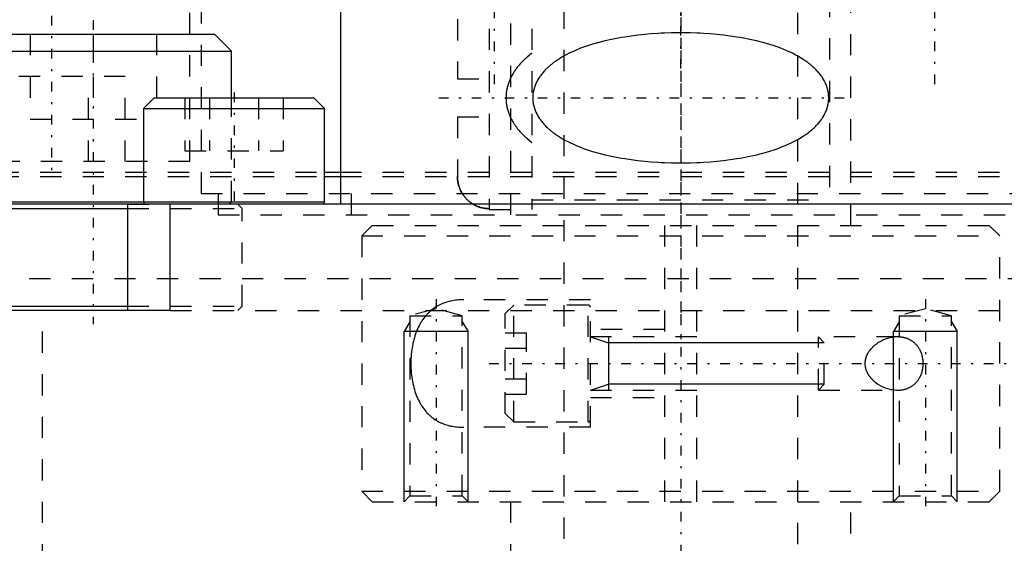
# Model space of a CAD drawing. Extents: x -72 to 70, y -1 to 596.
# Tile 3 of 16: x -31 to 15, y 118 to 143. Entities that reach past the tile are written whole.
import ezdxf

# ---------------------------------------------------------------- set-up
doc = ezdxf.new("R2010")
doc.units = 0
doc.linetypes.add('CENTER', pattern=[1.5, 0.45, -0.5, 0.05, -0.5])
doc.linetypes.add('DASHED', pattern=[2, 1, -1])
for name, color, linetype in [('AM_0', 7, 'CONTINUOUS'), ('AM_10', 7, 'CONTINUOUS'), ('AM_3', 7, 'DASHED'), ('AM_7', 7, 'CENTER')]:
    doc.layers.add(name, color=color, linetype=linetype)

msp = doc.modelspace()

# ---------------------------------------------------------------- linework, layer by layer
at = {"layer": 'AM_0', "color": 7, "linetype": 'CONTINUOUS'}
for p, q in [((-16, 394.2), (-16, 134)), ((-33.317, 142), (-21.917, 142)), ((-21.117, 141.2), (-21.917, 142)), ((-34.117, 141.2), (-21.117, 141.2)), ((-21.117, 139), (-21.117, 141.2)), ((-24.75, 139), (-25.25, 138.5)), ((-24.75, 139), (-17.25, 139)), ((-16.75, 138.5), (-17.25, 139)), ((-25.25, 138.5), (-25.25, 134.1)), ((-25.25, 138.5), (-16.75, 138.5)), ((-16.75, 134.1), (-16.75, 138.5)), ((-16.758, 135.5), (-16.015, 135.5)), ((-16.758, 135.3), (-16.015, 135.3)), ((-34.617, 133.8), (-25.999, 133.8)), ((34.417, 134), (-34.417, 134)), ((-34.117, 134.1), (-16.75, 134.1)), ((-26, 129), (-26, 134)), ((-24, 129), (-24, 134)), ((-34.617, 129.2), (-25.999, 129.2)), ((-24, 129), (-50, 129))]:
    msp.add_line(p, q, dxfattribs=at)
for centre, start, end in [((-25.15, 134.1), 180, 270), ((-16.85, 134.1), 270, 0)]:
    msp.add_arc(centre, 0.1, start, end, dxfattribs=at)
at = {"layer": 'AM_10', "color": 7, "linetype": 'CONTINUOUS'}
for p, q in [((-12.729, 128.469), (-13, 128)), ((-10.271, 128.469), (-10, 128)), ((10.271, 128.469), (10, 128)), ((12.729, 128.469), (13, 128)), ((-10, 128), (-13, 128)), ((-13, 120), (-13, 128)), ((-10, 120), (-10, 128)), ((13, 128), (10, 128)), ((10, 120), (10, 128)), ((13, 120), (13, 128)), ((-4.25, 127.75), (-3.4, 127.474)), ((-3.4, 127.75), (-3.4, 125.25)), ((6.75, 127.474), (-3.4, 127.474)), ((-4.25, 125.25), (-3.4, 125.526)), ((6.75, 125.526), (-3.4, 125.526))]:
    msp.add_line(p, q, dxfattribs=at)
at = {"layer": 'AM_3', "color": 6, "linetype": 'DASHED'}
for p, q in [((-5.5, 559.25), (-5.5, 90)), ((5.5, 90), (5.5, 559.25)), ((-8, 546.5), (-8, 133)), ((8, 133), (8, 546.5)), ((-23.077, 136), (-23.077, 144)), ((-9, 144.25), (-9, 133.75)), ((-7, 144.25), (-7, 133.75)), ((-22.55, 143.5), (-22.55, 134.5)), ((7, 143.8), (7, 134.2)), ((-10.5, 142.702), (-10.5, 139.9)), ((-30.592, 142), (-30.592, 138)), ((-27.617, 142), (-27.617, 138)), ((-24.642, 142), (-24.642, 138)), ((-26.113, 140), (-33.041, 140)), ((-27.845, 136), (-27.845, 140)), ((-26.113, 136), (-26.113, 140)), ((-10.5, 139.9), (-9, 139.9)), ((-23.309, 139), (-23.309, 136.5)), ((-22.155, 139), (-22.155, 136.5)), ((-21.117, 134.1), (-21.117, 139)), ((-19.845, 139), (-19.845, 136.5)), ((-18.691, 139), (-18.691, 136.5)), ((-30.592, 138), (-24.642, 138)), ((-10.5, 138.1), (-10.5, 135.298)), ((-10.5, 138.1), (-9, 138.1)), ((-23.309, 136.5), (-18.691, 136.5)), ((-23.077, 136), (-36.077, 136)), ((-34.117, 135.5), (-16.758, 135.5)), ((-34.117, 135.3), (-16.758, 135.3)), ((-16.015, 135.5), (16.015, 135.5)), ((-16.015, 135.3), (16.015, 135.3)), ((-22.55, 134.5), (22.55, 134.5)), ((-21.75, 134.5), (-21.75, 133.5)), ((-15.5, 134.5), (-15.5, 133.5)), ((-25.999, 134), (-24, 134)), ((-25.999, 133.8), (-20.617, 133.8)), ((-21.217, 134), (-21.117, 134.1)), ((-20.617, 133.8), (-20.817, 134)), ((-20.617, 129.2), (-20.617, 133.8)), ((-7, 134.2), (7, 134.2)), ((-21.75, 133.5), (21.75, 133.5)), ((-9, 133.75), (-7, 133.75)), ((-14.5, 133), (-15, 132.5)), ((-14.5, 133), (14.5, 133)), ((-0.75, 120), (-0.75, 133)), ((0.75, 120), (0.75, 133)), ((15, 132.5), (14.5, 133)), ((-15, 132.5), (-15, 120.5)), ((-15, 132.5), (15, 132.5)), ((15, 120.5), (15, 132.5)), ((-34.626, 130.5), (34.626, 130.5)), ((-25.999, 129.2), (-20.617, 129.2)), ((-20.817, 129), (-20.617, 129.2)), ((-4.25, 129.5), (-10.198, 129.5)), ((-7.85, 129.25), (-8.25, 128.85)), ((-4.35, 129.25), (-7.85, 129.25)), ((-7.85, 123.75), (-7.85, 129.25)), ((-4.35, 123.75), (-4.35, 129.25)), ((-4.25, 123.5), (-4.25, 129.5)), ((-30, 117), (-30, 129)), ((-24, 129), (24, 129)), ((-11.5, 129.079), (-12.729, 128.75)), ((-12.729, 128.75), (-12.729, 120.27)), ((-12.729, 128.75), (-10.271, 128.75)), ((-10.271, 128.75), (-11.5, 129.079)), ((-10.271, 120.27), (-10.271, 128.75)), ((-8.25, 124.15), (-8.25, 128.85)), ((11.5, 129.079), (10.271, 128.75)), ((10.271, 128.75), (10.271, 120.27)), ((10.271, 128.75), (12.729, 128.75)), ((12.729, 128.75), (11.5, 129.079)), ((12.729, 120.27), (12.729, 128.75)), ((-8.25, 127.943), (-7.25, 127.943)), ((-7.25, 125.057), (-7.25, 127.943)), ((-0.75, 128.1), (-4.25, 128.1)), ((0.75, 127.75), (-4.25, 127.75)), ((10.198, 127.75), (6.474, 127.75)), ((6.75, 127.474), (6.474, 127.75)), ((6.474, 125.25), (6.474, 127.75)), ((6.75, 125.526), (6.75, 127.474)), ((-8.25, 127.222), (-7.25, 127.222)), ((-8.25, 125.778), (-7.25, 125.778)), ((6.474, 125.25), (6.75, 125.526)), ((-8.25, 125.057), (-7.25, 125.057)), ((-4.25, 125.25), (0.75, 125.25)), ((6.474, 125.25), (10.198, 125.25)), ((-4.25, 124.9), (-0.75, 124.9)), ((-8.25, 124.15), (-7.85, 123.75)), ((-7.85, 123.75), (-4.35, 123.75)), ((-4.25, 123.5), (-10.198, 123.5)), ((-15, 120.5), (-14.5, 120)), ((-15, 120.5), (15, 120.5)), ((14.5, 120), (15, 120.5)), ((-14.5, 120), (14.5, 120)), ((-12.729, 120.27), (-13, 120)), ((-12.729, 120.27), (-10.271, 120.27)), ((-10, 120), (-10.271, 120.27)), ((-8, 120), (-8, 90)), ((8, 106.5), (8, 120)), ((10.271, 120.27), (10, 120)), ((10.271, 120.27), (12.729, 120.27)), ((13, 120), (12.729, 120.27))]:
    msp.add_line(p, q, dxfattribs=at)
for points in [[(0, 142.058, 0), (-0.151, 142.057, 0), (-0.455, 142.052, 0), (-0.763, 142.042, 0), (-0.917, 142.035, 0), (-1.073, 142.027, 0), (-1.385, 142.006, 0), (-1.698, 141.979, 0), (-2.011, 141.946, 0), (-2.324, 141.906, 0), (-2.635, 141.861, 0), (-2.79, 141.835, 0), (-2.944, 141.808, 0), (-3.251, 141.748, 0), (-3.554, 141.681, 0), (-3.852, 141.605, 0), (-4.145, 141.522, 0), (-4.432, 141.429, 0), (-4.573, 141.38, 0), (-4.712, 141.328, 0), (-4.985, 141.216, 0), (-5.25, 141.093, 0), (-5.38, 141.027, 0), (-5.506, 140.958, 0), (-5.753, 140.809, 0), (-5.892, 140.715, 0), (-5.931, 140.687, 0), (-5.969, 140.658, 0), (-5.988, 140.644, 0), (-6.007, 140.63, 0), (-6.045, 140.6, 0), (-6.083, 140.57, 0), (-6.101, 140.555, 0), (-6.12, 140.54, 0), (-6.157, 140.509, 0), (-6.193, 140.477, 0), (-6.211, 140.461, 0), (-6.229, 140.445, 0), (-6.265, 140.412, 0), (-6.3, 140.378, 0), (-6.335, 140.344, 0), (-6.369, 140.309, 0), (-6.403, 140.273, 0), (-6.42, 140.254, 0), (-6.437, 140.236, 0), (-6.47, 140.198, 0), (-6.503, 140.159, 0), (-6.535, 140.119, 0), (-6.567, 140.078, 0), (-6.598, 140.036, 0), (-6.613, 140.015, 0), (-6.628, 139.994, 0), (-6.657, 139.95, 0), (-6.685, 139.906, 0), (-6.712, 139.861, 0), (-6.738, 139.815, 0), (-6.763, 139.769, 0), (-6.775, 139.745, 0), (-6.786, 139.722, 0), (-6.809, 139.674, 0), (-6.829, 139.626, 0), (-6.849, 139.577, 0), (-6.866, 139.528, 0), (-6.883, 139.479, 0), (-6.89, 139.454, 0), (-6.898, 139.429, 0), (-6.911, 139.379, 0), (-6.922, 139.328, 0), (-6.932, 139.278, 0), (-6.94, 139.227, 0), (-6.947, 139.176, 0), (-6.95, 139.151, 0), (-6.952, 139.126, 0), (-6.955, 139.075, 0), (-6.957, 139.025, 0), (-6.957, 139, 0), (-6.957, 138.975, 0), (-6.955, 138.925, 0), (-6.952, 138.874, 0), (-6.95, 138.849, 0), (-6.947, 138.824, 0), (-6.94, 138.773, 0), (-6.932, 138.722, 0), (-6.922, 138.672, 0), (-6.911, 138.621, 0), (-6.898, 138.571, 0), (-6.89, 138.546, 0), (-6.883, 138.521, 0), (-6.866, 138.472, 0), (-6.849, 138.423, 0), (-6.829, 138.374, 0), (-6.809, 138.326, 0), (-6.786, 138.278, 0), (-6.775, 138.255, 0), (-6.763, 138.231, 0), (-6.738, 138.185, 0), (-6.712, 138.139, 0), (-6.685, 138.094, 0), (-6.657, 138.05, 0), (-6.628, 138.006, 0), (-6.613, 137.985, 0), (-6.598, 137.964, 0), (-6.567, 137.922, 0), (-6.535, 137.881, 0), (-6.503, 137.841, 0), (-6.47, 137.802, 0), (-6.437, 137.764, 0), (-6.42, 137.746, 0), (-6.403, 137.727, 0), (-6.369, 137.691, 0), (-6.335, 137.656, 0), (-6.3, 137.622, 0), (-6.265, 137.588, 0), (-6.229, 137.555, 0), (-6.211, 137.539, 0), (-6.193, 137.523, 0), (-6.157, 137.491, 0), (-6.12, 137.46, 0), (-6.101, 137.445, 0), (-6.083, 137.43, 0), (-6.045, 137.4, 0), (-6.007, 137.37, 0), (-5.988, 137.356, 0), (-5.969, 137.342, 0), (-5.931, 137.313, 0), (-5.892, 137.285, 0), (-5.753, 137.191, 0), (-5.506, 137.042, 0), (-5.25, 136.907, 0), (-4.985, 136.784, 0), (-4.712, 136.672, 0), (-4.573, 136.62, 0), (-4.432, 136.571, 0), (-4.145, 136.478, 0), (-3.852, 136.395, 0), (-3.554, 136.319, 0), (-3.251, 136.252, 0), (-2.944, 136.192, 0), (-2.79, 136.165, 0), (-2.635, 136.139, 0), (-2.324, 136.094, 0), (-2.011, 136.054, 0), (-1.698, 136.021, 0), (-1.385, 135.994, 0), (-1.073, 135.973, 0), (-0.917, 135.965, 0), (-0.763, 135.958, 0), (-0.455, 135.948, 0), (-0.151, 135.943, 0), (0, 135.942, 0), (0.151, 135.943, 0), (0.455, 135.948, 0), (0.763, 135.958, 0), (0.917, 135.965, 0), (1.073, 135.973, 0), (1.385, 135.994, 0), (1.698, 136.021, 0), (2.011, 136.054, 0), (2.324, 136.094, 0), (2.635, 136.139, 0), (2.79, 136.165, 0), (2.944, 136.192, 0), (3.251, 136.252, 0), (3.554, 136.319, 0), (3.852, 136.395, 0), (4.145, 136.478, 0), (4.432, 136.571, 0), (4.573, 136.62, 0), (4.712, 136.672, 0), (4.985, 136.784, 0), (5.25, 136.907, 0), (5.506, 137.042, 0), (5.753, 137.191, 0), (5.892, 137.285, 0), (5.931, 137.313, 0), (5.969, 137.342, 0), (5.988, 137.356, 0), (6.007, 137.37, 0), (6.045, 137.4, 0), (6.083, 137.43, 0), (6.101, 137.445, 0), (6.12, 137.46, 0), (6.157, 137.491, 0), (6.193, 137.523, 0), (6.211, 137.539, 0), (6.229, 137.555, 0), (6.265, 137.588, 0), (6.3, 137.622, 0), (6.335, 137.656, 0), (6.369, 137.691, 0), (6.403, 137.727, 0), (6.42, 137.746, 0), (6.437, 137.764, 0), (6.47, 137.802, 0), (6.503, 137.841, 0), (6.535, 137.881, 0), (6.567, 137.922, 0), (6.598, 137.964, 0), (6.613, 137.985, 0), (6.628, 138.006, 0), (6.657, 138.05, 0), (6.685, 138.094, 0), (6.712, 138.139, 0), (6.738, 138.185, 0), (6.763, 138.231, 0), (6.775, 138.255, 0), (6.786, 138.278, 0), (6.809, 138.326, 0), (6.829, 138.374, 0), (6.849, 138.423, 0), (6.866, 138.472, 0), (6.883, 138.521, 0), (6.89, 138.546, 0), (6.898, 138.571, 0), (6.911, 138.621, 0), (6.922, 138.672, 0), (6.932, 138.722, 0), (6.94, 138.773, 0), (6.947, 138.824, 0), (6.95, 138.849, 0), (6.952, 138.874, 0), (6.955, 138.925, 0), (6.957, 138.975, 0), (6.957, 139, 0), (6.957, 139.025, 0), (6.955, 139.075, 0), (6.952, 139.126, 0), (6.95, 139.151, 0), (6.947, 139.176, 0), (6.94, 139.227, 0), (6.932, 139.278, 0), (6.922, 139.328, 0), (6.911, 139.379, 0), (6.898, 139.429, 0), (6.89, 139.454, 0), (6.883, 139.479, 0), (6.866, 139.528, 0), (6.849, 139.577, 0), (6.829, 139.626, 0), (6.809, 139.674, 0), (6.786, 139.722, 0), (6.775, 139.745, 0), (6.763, 139.769, 0), (6.738, 139.815, 0), (6.712, 139.861, 0), (6.685, 139.906, 0), (6.657, 139.95, 0), (6.628, 139.994, 0), (6.613, 140.015, 0), (6.598, 140.036, 0), (6.567, 140.078, 0), (6.535, 140.119, 0), (6.503, 140.159, 0), (6.47, 140.198, 0), (6.437, 140.236, 0), (6.42, 140.254, 0), (6.403, 140.273, 0), (6.369, 140.309, 0), (6.335, 140.344, 0), (6.3, 140.378, 0), (6.265, 140.412, 0), (6.229, 140.445, 0), (6.211, 140.461, 0), (6.193, 140.477, 0), (6.157, 140.509, 0), (6.12, 140.54, 0), (6.101, 140.555, 0), (6.083, 140.57, 0), (6.045, 140.6, 0), (6.007, 140.63, 0), (5.988, 140.644, 0), (5.969, 140.658, 0), (5.931, 140.687, 0), (5.892, 140.715, 0), (5.753, 140.809, 0), (5.506, 140.958, 0), (5.38, 141.027, 0), (5.25, 141.093, 0), (4.985, 141.216, 0), (4.712, 141.328, 0), (4.573, 141.38, 0), (4.432, 141.429, 0), (4.145, 141.522, 0), (3.852, 141.605, 0), (3.554, 141.681, 0), (3.251, 141.748, 0), (2.944, 141.808, 0), (2.79, 141.835, 0), (2.635, 141.861, 0), (2.324, 141.906, 0), (2.011, 141.946, 0), (1.698, 141.979, 0), (1.385, 142.006, 0), (1.073, 142.027, 0), (0.917, 142.035, 0), (0.763, 142.042, 0), (0.455, 142.052, 0), (0.151, 142.057, 0), (0, 142.058, 0)], [(-7, 141.095, 0), (-7.112, 141.008, 0), (-7.238, 140.903, 0), (-7.273, 140.872, 0), (-7.307, 140.841, 0), (-7.324, 140.825, 0), (-7.341, 140.809, 0), (-7.375, 140.777, 0), (-7.408, 140.745, 0), (-7.441, 140.712, 0), (-7.473, 140.679, 0), (-7.505, 140.645, 0), (-7.521, 140.629, 0), (-7.536, 140.612, 0), (-7.567, 140.578, 0), (-7.597, 140.543, 0), (-7.611, 140.526, 0), (-7.626, 140.509, 0), (-7.655, 140.474, 0), (-7.683, 140.438, 0), (-7.697, 140.42, 0), (-7.71, 140.403, 0), (-7.737, 140.367, 0), (-7.764, 140.331, 0), (-7.789, 140.294, 0), (-7.814, 140.258, 0), (-7.838, 140.221, 0), (-7.85, 140.202, 0), (-7.862, 140.183, 0), (-7.886, 140.144, 0), (-7.909, 140.104, 0), (-7.932, 140.064, 0), (-7.954, 140.023, 0), (-7.975, 139.981, 0), (-7.986, 139.96, 0), (-7.996, 139.939, 0), (-8.016, 139.896, 0), (-8.036, 139.852, 0), (-8.054, 139.808, 0), (-8.072, 139.764, 0), (-8.089, 139.718, 0), (-8.097, 139.696, 0), (-8.104, 139.673, 0), (-8.119, 139.627, 0), (-8.133, 139.581, 0), (-8.146, 139.535, 0), (-8.158, 139.488, 0), (-8.168, 139.441, 0), (-8.173, 139.418, 0), (-8.178, 139.394, 0), (-8.187, 139.347, 0), (-8.194, 139.3, 0), (-8.2, 139.254, 0), (-8.206, 139.207, 0), (-8.21, 139.16, 0), (-8.211, 139.137, 0), (-8.213, 139.114, 0), (-8.215, 139.068, 0), (-8.216, 139.023, 0), (-8.216, 139, 0), (-8.216, 138.977, 0), (-8.215, 138.932, 0), (-8.213, 138.886, 0), (-8.211, 138.863, 0), (-8.21, 138.84, 0), (-8.206, 138.793, 0), (-8.2, 138.746, 0), (-8.194, 138.7, 0), (-8.187, 138.653, 0), (-8.178, 138.606, 0), (-8.173, 138.582, 0), (-8.168, 138.559, 0), (-8.158, 138.512, 0), (-8.146, 138.465, 0), (-8.133, 138.419, 0), (-8.119, 138.373, 0), (-8.104, 138.327, 0), (-8.097, 138.304, 0), (-8.089, 138.282, 0), (-8.072, 138.236, 0), (-8.054, 138.192, 0), (-8.036, 138.148, 0), (-8.016, 138.104, 0), (-7.996, 138.061, 0), (-7.986, 138.04, 0), (-7.975, 138.019, 0), (-7.954, 137.977, 0), (-7.932, 137.936, 0), (-7.909, 137.896, 0), (-7.886, 137.856, 0), (-7.862, 137.817, 0), (-7.85, 137.798, 0), (-7.838, 137.779, 0), (-7.814, 137.742, 0), (-7.789, 137.706, 0), (-7.764, 137.669, 0), (-7.737, 137.633, 0), (-7.71, 137.597, 0), (-7.697, 137.58, 0), (-7.683, 137.562, 0), (-7.655, 137.526, 0), (-7.626, 137.491, 0), (-7.611, 137.474, 0), (-7.597, 137.457, 0), (-7.567, 137.422, 0), (-7.536, 137.388, 0), (-7.521, 137.371, 0), (-7.505, 137.355, 0), (-7.473, 137.321, 0), (-7.441, 137.288, 0), (-7.408, 137.255, 0), (-7.375, 137.223, 0), (-7.341, 137.191, 0), (-7.324, 137.175, 0), (-7.307, 137.159, 0), (-7.273, 137.128, 0), (-7.238, 137.097, 0), (-7.112, 136.992, 0), (-7, 136.905, 0)], [(-10.5, 135.298, 0), (-10.5, 135.276, 0), (-10.499, 135.231, 0), (-10.496, 135.185, 0), (-10.494, 135.161, 0), (-10.492, 135.138, 0), (-10.486, 135.091, 0), (-10.479, 135.044, 0), (-10.47, 134.996, 0), (-10.46, 134.949, 0), (-10.448, 134.903, 0), (-10.442, 134.88, 0), (-10.435, 134.857, 0), (-10.421, 134.813, 0), (-10.406, 134.769, 0), (-10.39, 134.727, 0), (-10.373, 134.686, 0), (-10.354, 134.645, 0), (-10.344, 134.624, 0), (-10.333, 134.603, 0), (-10.311, 134.562, 0), (-10.288, 134.521, 0), (-10.275, 134.5, 0)], [(-10.275, 134.5, 0), (-10.288, 134.521, 0), (-10.311, 134.562, 0), (-10.333, 134.603, 0), (-10.344, 134.624, 0), (-10.354, 134.645, 0), (-10.373, 134.686, 0), (-10.39, 134.727, 0), (-10.406, 134.769, 0), (-10.421, 134.813, 0), (-10.435, 134.857, 0), (-10.442, 134.88, 0), (-10.448, 134.903, 0), (-10.46, 134.949, 0), (-10.47, 134.996, 0), (-10.479, 135.044, 0), (-10.486, 135.091, 0), (-10.492, 135.138, 0), (-10.494, 135.161, 0), (-10.496, 135.185, 0), (-10.499, 135.231, 0), (-10.5, 135.276, 0), (-10.5, 135.298, 0)], [(-10.275, 134.5, 0), (-10.264, 134.483, 0), (-10.242, 134.449, 0), (-10.219, 134.415, 0), (-10.207, 134.399, 0), (-10.195, 134.382, 0), (-10.171, 134.351, 0), (-10.145, 134.32, 0), (-10.12, 134.29, 0), (-10.094, 134.261, 0), (-10.067, 134.234, 0), (-10.054, 134.22, 0), (-10.041, 134.207, 0), (-10.013, 134.181, 0), (-9.984, 134.155, 0), (-9.954, 134.129, 0), (-9.922, 134.104, 0), (-9.89, 134.079, 0), (-9.874, 134.067, 0), (-9.857, 134.055, 0), (-9.824, 134.033, 0), (-9.79, 134.011, 0), (-9.772, 134, 0)], [(-9.772, 134, 0), (-9.79, 134.011, 0), (-9.824, 134.033, 0), (-9.857, 134.055, 0), (-9.874, 134.067, 0), (-9.89, 134.079, 0), (-9.922, 134.104, 0), (-9.954, 134.129, 0), (-9.984, 134.155, 0), (-10.013, 134.181, 0), (-10.041, 134.207, 0), (-10.054, 134.22, 0), (-10.067, 134.234, 0), (-10.094, 134.261, 0), (-10.12, 134.29, 0), (-10.145, 134.32, 0), (-10.171, 134.351, 0), (-10.195, 134.382, 0), (-10.207, 134.399, 0), (-10.219, 134.415, 0), (-10.242, 134.449, 0), (-10.264, 134.483, 0), (-10.275, 134.5, 0)], [(-9.772, 134, 0), (-9.752, 133.988, 0), (-9.712, 133.966, 0), (-9.672, 133.945, 0), (-9.652, 133.935, 0), (-9.632, 133.925, 0), (-9.592, 133.907, 0), (-9.553, 133.891, 0), (-9.512, 133.875, 0), (-9.47, 133.86, 0), (-9.426, 133.847, 0), (-9.404, 133.84, 0), (-9.382, 133.834, 0), (-9.337, 133.823, 0), (-9.292, 133.813, 0), (-9.246, 133.805, 0), (-9.2, 133.798, 0), (-9.155, 133.792, 0), (-9.132, 133.79, 0), (-9.11, 133.788, 0), (-9.065, 133.786, 0), (-9.021, 133.785, 0), (-9, 133.784, 0)], [(-9.107, 133.788, 0), (-9.127, 133.79, 0), (-9.166, 133.794, 0), (-9.205, 133.799, 0), (-9.225, 133.802, 0), (-9.245, 133.805, 0), (-9.284, 133.812, 0), (-9.324, 133.82, 0), (-9.363, 133.829, 0), (-9.401, 133.839, 0), (-9.439, 133.851, 0), (-9.458, 133.856, 0), (-9.476, 133.863, 0), (-9.513, 133.875, 0), (-9.548, 133.889, 0), (-9.582, 133.903, 0), (-9.617, 133.918, 0), (-9.651, 133.934, 0), (-9.669, 133.943, 0), (-9.686, 133.952, 0), (-9.721, 133.97, 0), (-9.755, 133.99, 0), (-9.772, 134, 0)], [(-9, 133.784, 0), (-9.017, 133.785, 0), (-9.053, 133.785, 0), (-9.089, 133.787, 0), (-9.107, 133.788, 0)], [(-10.198, 129.5, 0), (-10.234, 129.5, 0), (-10.306, 129.498, 0), (-10.378, 129.495, 0), (-10.414, 129.493, 0), (-10.45, 129.49, 0), (-10.522, 129.484, 0), (-10.594, 129.476, 0), (-10.666, 129.466, 0), (-10.738, 129.453, 0), (-10.809, 129.439, 0), (-10.844, 129.432, 0), (-10.88, 129.423, 0), (-10.95, 129.405, 0), (-11.019, 129.385, 0), (-11.088, 129.363, 0), (-11.156, 129.338, 0), (-11.223, 129.311, 0), (-11.256, 129.297, 0), (-11.289, 129.282, 0), (-11.354, 129.251, 0), (-11.417, 129.217, 0), (-11.449, 129.2, 0), (-11.48, 129.181, 0), (-11.542, 129.143, 0), (-11.602, 129.103, 0), (-11.631, 129.082, 0), (-11.661, 129.06, 0), (-11.718, 129.015, 0), (-11.774, 128.967, 0), (-11.829, 128.918, 0), (-11.882, 128.866, 0), (-11.933, 128.812, 0), (-11.958, 128.784, 0), (-11.983, 128.756, 0), (-12.032, 128.698, 0), (-12.078, 128.637, 0), (-12.123, 128.575, 0), (-12.167, 128.511, 0), (-12.209, 128.444, 0), (-12.229, 128.409, 0), (-12.25, 128.374, 0), (-12.289, 128.301, 0), (-12.328, 128.225, 0), (-12.364, 128.147, 0), (-12.4, 128.066, 0), (-12.433, 127.982, 0), (-12.449, 127.939, 0), (-12.465, 127.896, 0), (-12.494, 127.808, 0), (-12.522, 127.718, 0), (-12.548, 127.626, 0), (-12.571, 127.532, 0), (-12.593, 127.437, 0), (-12.603, 127.389, 0), (-12.612, 127.34, 0), (-12.629, 127.243, 0), (-12.644, 127.144, 0), (-12.657, 127.045, 0), (-12.668, 126.946, 0), (-12.676, 126.846, 0), (-12.679, 126.796, 0), (-12.682, 126.747, 0), (-12.686, 126.647, 0), (-12.688, 126.549, 0), (-12.689, 126.5, 0), (-12.688, 126.451, 0), (-12.686, 126.353, 0), (-12.682, 126.253, 0), (-12.679, 126.204, 0), (-12.676, 126.154, 0), (-12.668, 126.054, 0), (-12.657, 125.955, 0), (-12.644, 125.856, 0), (-12.629, 125.757, 0), (-12.612, 125.66, 0), (-12.603, 125.611, 0), (-12.593, 125.563, 0), (-12.571, 125.468, 0), (-12.548, 125.374, 0), (-12.522, 125.282, 0), (-12.494, 125.192, 0), (-12.465, 125.104, 0), (-12.449, 125.061, 0), (-12.433, 125.018, 0), (-12.4, 124.934, 0), (-12.364, 124.853, 0), (-12.328, 124.775, 0), (-12.289, 124.699, 0), (-12.25, 124.626, 0), (-12.229, 124.591, 0), (-12.209, 124.556, 0), (-12.167, 124.489, 0), (-12.123, 124.425, 0), (-12.078, 124.363, 0), (-12.032, 124.302, 0), (-11.983, 124.244, 0), (-11.958, 124.216, 0), (-11.933, 124.188, 0), (-11.882, 124.134, 0), (-11.829, 124.082, 0), (-11.774, 124.033, 0), (-11.718, 123.985, 0), (-11.661, 123.94, 0), (-11.631, 123.918, 0), (-11.602, 123.897, 0), (-11.542, 123.857, 0), (-11.48, 123.819, 0), (-11.449, 123.8, 0), (-11.417, 123.783, 0), (-11.354, 123.749, 0), (-11.289, 123.718, 0), (-11.256, 123.703, 0), (-11.223, 123.689, 0), (-11.156, 123.662, 0), (-11.088, 123.637, 0), (-11.019, 123.615, 0), (-10.95, 123.595, 0), (-10.88, 123.577, 0), (-10.844, 123.568, 0), (-10.809, 123.561, 0), (-10.738, 123.547, 0), (-10.666, 123.534, 0), (-10.594, 123.524, 0), (-10.522, 123.516, 0), (-10.45, 123.51, 0), (-10.414, 123.507, 0), (-10.378, 123.505, 0), (-10.306, 123.502, 0), (-10.234, 123.5, 0), (-10.198, 123.5, 0)], [(10.198, 127.75, 0), (10.147, 127.749, 0), (10.044, 127.742, 0), (9.938, 127.728, 0), (9.884, 127.718, 0), (9.83, 127.706, 0), (9.721, 127.676, 0), (9.612, 127.639, 0), (9.505, 127.594, 0), (9.399, 127.542, 0), (9.296, 127.483, 0), (9.246, 127.451, 0), (9.197, 127.417, 0), (9.141, 127.375, 0), (9.126, 127.363, 0), (9.11, 127.35, 0), (9.103, 127.344, 0), (9.095, 127.337, 0), (9.08, 127.324, 0), (9.065, 127.311, 0), (9.05, 127.298, 0), (9.036, 127.284, 0), (9.021, 127.27, 0), (9.014, 127.263, 0), (9.006, 127.256, 0), (8.992, 127.242, 0), (8.977, 127.227, 0), (8.963, 127.211, 0), (8.948, 127.196, 0), (8.934, 127.18, 0), (8.927, 127.172, 0), (8.92, 127.163, 0), (8.906, 127.147, 0), (8.893, 127.13, 0), (8.879, 127.113, 0), (8.866, 127.095, 0), (8.853, 127.077, 0), (8.847, 127.068, 0), (8.841, 127.059, 0), (8.828, 127.041, 0), (8.816, 127.022, 0), (8.805, 127.003, 0), (8.793, 126.984, 0), (8.782, 126.965, 0), (8.777, 126.955, 0), (8.771, 126.945, 0), (8.761, 126.925, 0), (8.751, 126.905, 0), (8.746, 126.895, 0), (8.742, 126.884, 0), (8.733, 126.864, 0), (8.724, 126.843, 0), (8.72, 126.832, 0), (8.716, 126.822, 0), (8.708, 126.801, 0), (8.701, 126.779, 0), (8.694, 126.757, 0), (8.688, 126.736, 0), (8.683, 126.714, 0), (8.68, 126.703, 0), (8.678, 126.692, 0), (8.673, 126.669, 0), (8.669, 126.647, 0), (8.665, 126.625, 0), (8.663, 126.602, 0), (8.66, 126.58, 0), (8.659, 126.568, 0), (8.658, 126.557, 0), (8.657, 126.534, 0), (8.657, 126.511, 0), (8.657, 126.5, 0)], [(10.198, 125.25, 0), (10.214, 125.25, 0), (10.245, 125.251, 0), (10.276, 125.252, 0), (10.292, 125.253, 0), (10.307, 125.254, 0), (10.339, 125.257, 0), (10.371, 125.261, 0), (10.402, 125.265, 0), (10.434, 125.27, 0), (10.466, 125.276, 0), (10.481, 125.279, 0), (10.497, 125.283, 0), (10.529, 125.291, 0), (10.56, 125.299, 0), (10.591, 125.309, 0), (10.622, 125.319, 0), (10.653, 125.33, 0), (10.668, 125.336, 0), (10.683, 125.342, 0), (10.714, 125.355, 0), (10.744, 125.369, 0), (10.758, 125.376, 0), (10.773, 125.384, 0), (10.802, 125.399, 0), (10.831, 125.416, 0), (10.845, 125.425, 0), (10.859, 125.433, 0), (10.887, 125.452, 0), (10.914, 125.471, 0), (10.941, 125.491, 0), (10.967, 125.513, 0), (10.993, 125.535, 0), (11.005, 125.546, 0), (11.018, 125.557, 0), (11.042, 125.581, 0), (11.066, 125.606, 0), (11.089, 125.631, 0), (11.111, 125.657, 0), (11.133, 125.684, 0), (11.144, 125.698, 0), (11.154, 125.713, 0), (11.175, 125.742, 0), (11.196, 125.773, 0), (11.215, 125.805, 0), (11.234, 125.839, 0), (11.253, 125.873, 0), (11.262, 125.891, 0), (11.27, 125.909, 0), (11.287, 125.945, 0), (11.302, 125.983, 0), (11.317, 126.021, 0), (11.33, 126.061, 0), (11.343, 126.101, 0), (11.348, 126.121, 0), (11.354, 126.141, 0), (11.364, 126.183, 0), (11.373, 126.224, 0), (11.38, 126.266, 0), (11.386, 126.309, 0), (11.391, 126.351, 0), (11.393, 126.373, 0), (11.395, 126.394, 0), (11.398, 126.437, 0), (11.399, 126.479, 0), (11.399, 126.5, 0), (11.399, 126.521, 0), (11.398, 126.563, 0), (11.395, 126.606, 0), (11.393, 126.627, 0), (11.391, 126.649, 0), (11.386, 126.691, 0), (11.38, 126.734, 0), (11.373, 126.776, 0), (11.364, 126.817, 0), (11.354, 126.859, 0), (11.348, 126.879, 0), (11.343, 126.899, 0), (11.33, 126.939, 0), (11.317, 126.979, 0), (11.302, 127.017, 0), (11.287, 127.055, 0), (11.27, 127.091, 0), (11.262, 127.109, 0), (11.253, 127.127, 0), (11.234, 127.161, 0), (11.215, 127.195, 0), (11.196, 127.227, 0), (11.175, 127.258, 0), (11.154, 127.287, 0), (11.144, 127.302, 0), (11.133, 127.316, 0), (11.111, 127.343, 0), (11.089, 127.369, 0), (11.066, 127.394, 0), (11.042, 127.419, 0), (11.018, 127.443, 0), (11.005, 127.454, 0), (10.993, 127.465, 0), (10.967, 127.487, 0), (10.941, 127.509, 0), (10.914, 127.529, 0), (10.887, 127.548, 0), (10.859, 127.567, 0), (10.845, 127.575, 0), (10.831, 127.584, 0), (10.802, 127.601, 0), (10.773, 127.616, 0), (10.758, 127.624, 0), (10.744, 127.631, 0), (10.714, 127.645, 0), (10.683, 127.658, 0), (10.668, 127.664, 0), (10.653, 127.67, 0), (10.622, 127.681, 0), (10.591, 127.691, 0), (10.56, 127.701, 0), (10.529, 127.709, 0), (10.497, 127.717, 0), (10.481, 127.721, 0), (10.466, 127.724, 0), (10.434, 127.73, 0), (10.402, 127.735, 0), (10.371, 127.739, 0), (10.339, 127.743, 0), (10.307, 127.746, 0), (10.292, 127.747, 0), (10.276, 127.748, 0), (10.245, 127.749, 0), (10.214, 127.75, 0), (10.198, 127.75, 0)], [(8.657, 126.5, 0), (8.657, 126.489, 0), (8.657, 126.466, 0), (8.658, 126.443, 0), (8.659, 126.432, 0), (8.66, 126.42, 0), (8.663, 126.398, 0), (8.665, 126.375, 0), (8.669, 126.353, 0), (8.673, 126.331, 0), (8.678, 126.308, 0), (8.68, 126.297, 0), (8.683, 126.286, 0), (8.688, 126.264, 0), (8.694, 126.243, 0), (8.701, 126.221, 0), (8.708, 126.199, 0), (8.716, 126.178, 0), (8.72, 126.168, 0), (8.724, 126.157, 0), (8.733, 126.136, 0), (8.742, 126.116, 0), (8.746, 126.105, 0), (8.751, 126.095, 0), (8.761, 126.075, 0), (8.771, 126.055, 0), (8.777, 126.045, 0), (8.782, 126.035, 0), (8.793, 126.016, 0), (8.805, 125.997, 0), (8.816, 125.978, 0), (8.828, 125.959, 0), (8.841, 125.941, 0), (8.847, 125.932, 0), (8.853, 125.923, 0), (8.866, 125.905, 0), (8.879, 125.887, 0), (8.893, 125.87, 0), (8.906, 125.853, 0), (8.92, 125.837, 0), (8.927, 125.828, 0), (8.934, 125.82, 0), (8.948, 125.804, 0), (8.963, 125.789, 0), (8.977, 125.773, 0), (8.992, 125.758, 0), (9.006, 125.744, 0), (9.014, 125.737, 0), (9.021, 125.73, 0), (9.036, 125.716, 0), (9.05, 125.702, 0), (9.065, 125.689, 0), (9.08, 125.676, 0), (9.095, 125.663, 0), (9.103, 125.656, 0), (9.11, 125.65, 0), (9.126, 125.637, 0), (9.141, 125.625, 0), (9.197, 125.583, 0), (9.246, 125.549, 0), (9.296, 125.517, 0), (9.399, 125.458, 0), (9.505, 125.406, 0), (9.612, 125.361, 0), (9.721, 125.324, 0), (9.83, 125.294, 0), (9.884, 125.282, 0), (9.938, 125.272, 0), (10.044, 125.258, 0), (10.147, 125.251, 0), (10.198, 125.25, 0)]]:
    msp.add_polyline3d(points, dxfattribs=at)
for centre, start, end in [((-4.35, 129.15), 0, 90), ((-4.35, 123.85), 270, 0)]:
    msp.add_arc(centre, 0.1, start, end, dxfattribs=at)
at = {"layer": 'AM_7', "color": 4, "linetype": 'CENTER'}
for p, q in [((0, 582.975), (0, 66.525)), ((0, 199.1), (0, 127.65)), ((-8.768, 183.5), (-8.768, 139.5)), ((11.922, 183.5), (11.922, 139.5)), ((0, 140.375), (0, 165.125)), ((0, 158.101), (0, 132.328)), ((-29.577, 144.4), (-29.577, 135.6)), ((-27.617, 142.65), (-27.617, 128.35)), ((-21, 139.25), (-21, 133.75)), ((-11.375, 139), (7.875, 139)), ((-11.5, 129.533), (-11.5, 119.546)), ((11.5, 129.533), (11.5, 119.546)), ((-9, 126.5), (16.75, 126.5))]:
    msp.add_line(p, q, dxfattribs=at)

doc.saveas('drawing.dxf')
